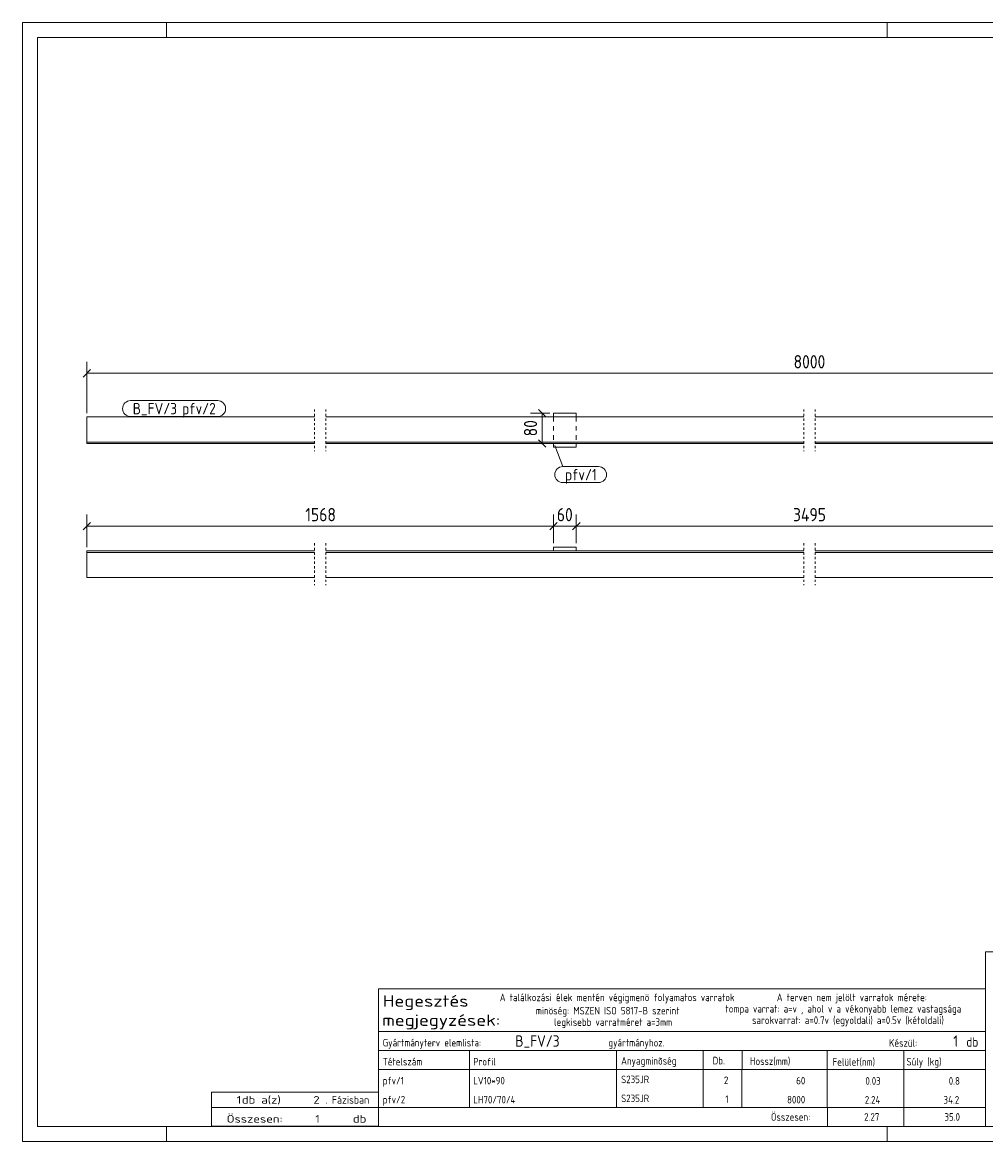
# Model space of a CAD drawing. Header units: millimetres. Extents: x 1 to 419, y 1 to 296.
# Tile 1 of 2: x 1 to 255, y 1 to 296. Entities that reach past the tile are written whole.
import ezdxf

# ---------------------------------------------------------------- set-up
doc = ezdxf.new("R2010")
doc.units = ezdxf.units.MM
doc.header["$LTSCALE"] = 0.6
for name, pattern in [('XKITLINE00', [0]), ('XKITLINE01', [4, 1, -1, 1, -1]), ('XKITLINE02', [4, 2, -2])]:
    doc.linetypes.add(name, pattern=pattern)
for name, color, linetype, lineweight in [('DrawingSheet', 5, 'Continuous', 0), ('OtherObjectType', 1, 'Continuous', 0), ('Part', 2, 'Continuous', 0), ('PartMark', 3, 'Continuous', 0), ('Z-DIMENSIONS', 1, 'Continuous', 0)]:
    doc.layers.add(name, color=color, linetype=linetype, lineweight=lineweight)
doc.styles.add('ISOCPEUR', font='ISOCPEUR.TTF')

msp = doc.modelspace()

# ---------------------------------------------------------------- linework, layer by layer
at = {"layer": 'DrawingSheet', "color": 2, "linetype": 'XKITLINE00', "lineweight": 0}
for p, q in [((419, 296), (1, 296)), ((1, 296), (1, 1)), ((39, 292), (39, 296)), ((229, 292), (229, 296)), ((39, 1), (39, 5)), ((229, 1), (229, 5)), ((1, 1), (419, 1))]:
    msp.add_line(p, q, dxfattribs=at)
at = {"layer": 'DrawingSheet', "color": 3, "linetype": 'XKITLINE00', "lineweight": 0}
for p, q in [((415, 292), (5, 292)), ((5, 292), (5, 5)), ((5, 5), (415, 5))]:
    msp.add_line(p, q, dxfattribs=at)
at = {"layer": 'OtherObjectType', "color": 7, "linetype": 'XKITLINE00', "lineweight": 0}
for p, q in [((254.84, 51.05), (254.84, 6.75)), ((254.84, 51.05), (415, 51.05)), ((94.84, 30.01), (94.84, 41.26)), ((94.84, 41.26), (254.84, 41.26)), ((254.84, 41.26), (254.84, 30.01)), ((94.84, 30.01), (254.84, 30.01)), ((94.84, 30.01), (254.84, 30.01)), ((94.84, 30.01), (94.84, 25.01)), ((254.84, 30.01), (254.84, 25.01)), ((94.84, 25.01), (254.84, 25.01)), ((94.84, 25.01), (94.84, 20.01)), ((118.84, 25.01), (118.84, 20.01)), ((157.61, 20.01), (157.61, 25.01)), ((180.5, 25.01), (180.5, 20.01)), ((190.7, 25), (190.7, 20.13)), ((213.15, 25.01), (213.15, 20.01)), ((233.33, 25.01), (233.33, 20.01)), ((254.84, 25.01), (254.84, 20.01)), ((94.84, 20.01), (254.84, 20.01)), ((94.84, 20.01), (94.84, 15.01)), ((118.84, 20.01), (118.84, 15.01)), ((157.61, 15.01), (157.61, 20.01)), ((180.5, 20.01), (180.5, 15.01)), ((190.67, 20), (190.67, 15)), ((213.18, 20.01), (213.18, 15.01)), ((233.33, 20.01), (233.33, 15.01)), ((254.84, 20.01), (254.84, 15.01)), ((94.84, 15), (94.84, 10)), ((118.84, 15), (118.84, 10)), ((157.61, 10), (157.61, 15)), ((180.5, 15), (180.5, 10)), ((190.67, 15), (190.67, 10)), ((213.18, 15), (213.18, 10)), ((233.33, 15), (233.33, 10)), ((254.84, 15), (254.84, 10)), ((50.84, 10), (50.84, 14)), ((50.84, 14), (94.84, 14)), ((94.84, 10), (94.84, 14)), ((50.84, 10), (94.84, 10)), ((50.85, 5.02), (50.84, 9.99)), ((50.84, 9.98), (94.74, 9.98)), ((94.84, 10), (254.84, 10)), ((94.84, 10), (94.84, 5)), ((213.19, 10), (213.19, 5)), ((233.31, 10), (233.31, 5)), ((254.84, 10), (254.84, 5)), ((50.89, 5.03), (94.79, 5.03)), ((94.84, 5), (254.84, 5))]:
    msp.add_line(p, q, dxfattribs=at)
at = {"layer": 'Part', "color": 2, "linetype": 'XKITLINE00', "lineweight": 0}
for p, q in [((18, 192), (18, 185)), ((78, 192), (18, 192)), ((207, 192), (81, 192)), ((147, 193), (141, 193)), ((141, 193), (141, 192)), ((147, 193), (147, 192)), ((336, 192), (210, 192)), ((78, 185.4), (18, 185.4)), ((18, 185), (78, 185)), ((207, 185.4), (81, 185.4)), ((81, 185), (207, 185)), ((141, 184), (141, 185)), ((147, 184), (141, 184)), ((147, 184), (147, 185)), ((336, 185.4), (210, 185.4)), ((210, 185), (336, 185)), ((18, 149.7), (18, 156.7)), ((78, 156.7), (18, 156.7)), ((141, 156.7), (81, 156.7)), ((147, 157.7), (141, 157.7)), ((141, 157.7), (141, 156.7)), ((147, 156.7), (141, 156.7)), ((147, 157.7), (147, 156.7)), ((207, 156.7), (147, 156.7)), ((270, 156.7), (210, 156.7)), ((78, 156.3), (18, 156.3)), ((207, 156.3), (81, 156.3)), ((336, 156.3), (210, 156.3)), ((78, 149.7), (18, 149.7)), ((207, 149.7), (81, 149.7)), ((336, 149.7), (210, 149.7))]:
    msp.add_line(p, q, dxfattribs=at)
at = {"layer": 'Part', "color": 2, "linetype": 'XKITLINE01', "lineweight": 0}
for p, q in [((78, 194), (78, 183)), ((81, 194), (81, 183)), ((207, 194), (207, 183)), ((210, 194), (210, 183)), ((78, 158.7), (78, 147.7)), ((81, 158.7), (81, 147.7)), ((207, 158.7), (207, 147.7)), ((210, 158.7), (210, 147.7))]:
    msp.add_line(p, q, dxfattribs=at)
at = {"layer": 'Part', "color": 7, "linetype": 'XKITLINE02', "lineweight": 0}
for p, q in [((141, 192), (141, 185)), ((147, 192), (147, 185)), ((147, 156.7), (141, 156.7))]:
    msp.add_line(p, q, dxfattribs=at)
at = {"layer": 'PartMark', "color": 7, "linetype": 'XKITLINE00', "lineweight": 0}
for p, q in [((29.5, 196.3), (52.48, 196.3)), ((29.5, 192.1), (52.48, 192.1)), ((141.36, 184.52), (143.43, 178.9)), ((143.43, 178.9), (152.88, 178.9)), ((143.43, 174.7), (152.88, 174.7))]:
    msp.add_line(p, q, dxfattribs=at)
for centre, start, end in [((29.5, 194.2), 90, 270), ((52.48, 194.2), 270, 90), ((143.43, 176.8), 90, 270), ((152.88, 176.8), 270, 90)]:
    msp.add_arc(centre, 2.1, start, end, dxfattribs=at)
at = {"layer": 'Z-DIMENSIONS', "color": 7, "linetype": 'XKITLINE00', "lineweight": 0}
for p, q in [((18, 193), (18, 206.55)), ((18.99, 204.49), (17.01, 202.51)), ((18, 203.5), (399, 203.5)), ((140, 193), (134.95, 193)), ((137.01, 193.99), (138.99, 192.01)), ((138, 185), (138, 193)), ((137.01, 185.99), (138.99, 184.01)), ((140, 185), (134.95, 185)), ((18, 157.7), (18, 166.25)), ((141, 158.7), (141, 166.25)), ((141, 158.7), (141, 166.25)), ((147, 158.7), (147, 166.25)), ((147, 158.7), (147, 166.25)), ((18.99, 164.19), (17.01, 162.21)), ((18, 163.2), (141, 163.2)), ((141.99, 164.19), (140.01, 162.21)), ((141.6, 163.8), (140.01, 162.21)), ((141, 163.2), (147, 163.2)), ((147.99, 164.19), (146.01, 162.21)), ((147.99, 164.19), (146.01, 162.21)), ((147, 163.2), (270, 163.2))]:
    msp.add_line(p, q, dxfattribs=at)
at = {"layer": 'Z-DIMENSIONS', "color": 3}
for p in [(18, 203.5), (138, 193), (138, 185), (18, 163.2), (141, 163.2), (141, 163.2), (147, 163.2), (147, 163.2)]:
    msp.add_point(p, dxfattribs=at)

# ---------------------------------------------------------------- texts
at = {"layer": 'OtherObjectType', "color": 7, "style": 'ISOCPEUR'}
for s, height, width, p in [('Hegesztés', 3, 1.19, (95.99, 36.57)), ('A találkozási élek mentén végigmenö folyamatos varratok', 2, 0.85, (126.84, 38.01)), ('A terven nem jelölt varratok mérete:', 2, 0.85, (199.86, 38.01)), ('minöség: MSZEN ISO 5817-B szerint', 2, 0.85, (136.34, 34.51)), ('tompa varrat: a=v , ahol v a vékonyabb lemez vastagsága', 2, 0.85, (186.34, 35.01)), ('megjegyzések:', 3, 1.19, (95.84, 31.51)), ('legkisebb varratméret a=3mm', 2, 0.85, (141.16, 31.51)), ('sarokvarrat: a=0.7v (egyoldali) a=0.5v (kétoldali)', 2, 0.85, (193.34, 32.01)), ('Gyártmányterv elemlista:                               gyártmányhoz.', 2, 0.85, (95.99, 26.07)), ('Készül:', 2, 0.85, (229.47, 26.01)), ('db', 2.5, 0.85, (249.84, 26.01)), ('Anyagminõség', 2, 0.85, (158.83, 21.29)), ('Tételszám', 2, 0.85, (95.99, 21.07)), ('Profil', 2, 0.85, (119.84, 21.07)), ('Db.', 2, 0.85, (182.96, 21.35)), ('Hossz(mm)', 2, 0.85, (192.78, 21.21)), ('Felület(nm)', 2, 0.85, (214.56, 21.01)), ('Súly (kg)', 2, 0.85, (234.05, 21.07)), ('1', 2, 1.211571, (57.48, 11)), ('db a(z)', 2, 1.211571, (58.84, 11)), ('2', 2, 1.211571, (77.7, 11)), ('. Fázisban', 2, 0.935, (80.84, 11)), ('Összesen:', 2, 0.85, (198.33, 6.5)), ('Összesen:            db', 2, 1.211571, (54.84, 6)), ('1', 2, 1.211571, (78.19, 6))]:
    msp.add_text(s, height=height, dxfattribs=dict(at, width=width)).set_placement(p)
at = {"layer": 'OtherObjectType', "color": 5, "style": 'ISOCPEUR', "width": 0.85}
for s, height, p in [('B_FV/3', 3, (130.94, 26.01)), ('1', 3, (246.41, 26.01)), ('pfv/1', 2, (95.99, 16.07)), ('LV10*90', 2, (119.84, 16.07)), ('S235JR', 2, (158.83, 16.4)), ('2', 2, (185.94, 16.17)), ('60', 2, (204.98, 16.07)), ('0.03', 2, (223.23, 16)), ('0.8', 2, (245.19, 16)), ('pfv/2', 2, (95.99, 11.06)), ('LH70/70/4', 2, (119.84, 11.06)), ('S235JR', 2, (158.83, 11.4)), ('1', 2, (186.28, 11.17)), ('8000', 2, (202.58, 11.06)), ('2.24', 2, (223.06, 11)), ('34.2', 2, (243.82, 11)), ('2.27', 2, (222.89, 6.5)), ('35.0', 2, (244.06, 6.5))]:
    msp.add_text(s, height=height, dxfattribs=at).set_placement(p)
at = {"layer": 'PartMark', "color": 1, "style": 'ISOCPEUR', "width": 0.85}
msp.add_text('B_FV/3', height=3, dxfattribs=at).set_placement((30.1, 192.7))
at = {"layer": 'PartMark', "color": 3, "style": 'ISOCPEUR', "width": 0.85}
for s, p in [('pfv/2', (43.12, 192.7)), ('pfv/1', (144.03, 175.3))]:
    msp.add_text(s, height=3, dxfattribs=at).set_placement(p)
at = {"layer": 'Z-DIMENSIONS', "color": 3, "style": 'ISOCPEUR', "width": 0.85}
for s, p in [('8000', (204.29, 204.8)), ('1568', (75.59, 164.5)), ('60', (141.89, 164.5)), ('3495', (204.14, 164.5))]:
    msp.add_text(s, height=3.5, dxfattribs=at).set_placement(p)
msp.add_text('80', height=3.5, rotation=90.0002, dxfattribs=at).set_placement((136.7, 186.89))

doc.saveas('drawing.dxf')
